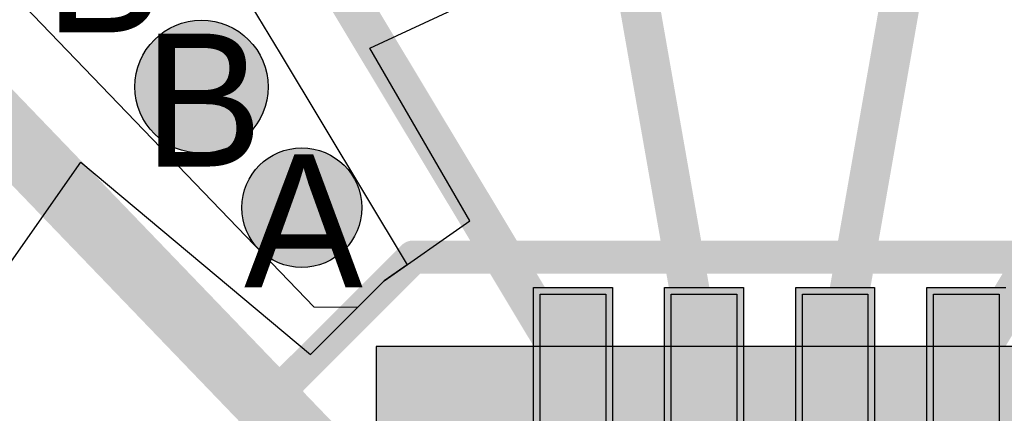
# Model space of a CAD drawing. Header units: millimetres. Extents: x -1.5 to 11.1, y -3 to 5.
# Tile 41 of 256: x 0.4874 to 0.6352, y 1.299 to 1.3582. Entities that reach past the tile are written whole.
import ezdxf

# ---------------------------------------------------------------- set-up
doc = ezdxf.new("R2010")
doc.units = ezdxf.units.MM
doc.header["$MEASUREMENT"] = 0
for name, color, linetype, true_color in [('BottomLayer', 5, 'Continuous', 0x0000ff), ('BottomSolder', 6, 'Continuous', 0xff00ff), ('DrillDrawing', 1, 'Continuous', 0xff0000), ('Metal_2', 7, 'Continuous', 0x7f0000), ('Metal_3', 7, 'Continuous', 0x3f7f00), ('TopLayer', 1, 'Continuous', 0xff0000), ('TopOverlay', 2, 'Continuous', 0xffff00), ('TopSolder', 7, 'Continuous', 0x7f007f)]:
    doc.layers.add(name, color=color, linetype=linetype, true_color=true_color)
doc.styles.add('textstyle402', font='txt')
doc.styles.add('textstyle406', font='txt')
doc.styles.add('textstyle434', font='txt')

# ---------------------------------------------------------------- blocks, each defined once
blk = doc.blocks.new('QFN16_3_3___R__G_15')
at = {"layer": 'BottomSolder', "true_color": 0xff00ff}
blk.add_hatch(color=6, dxfattribs=at).paths.add_polyline_path([(-0.05906, -0.05906), (0.05906, -0.05906), (0.05906, 0.05906), (-0.05906, 0.05906)], flags=0)
at = {"layer": 'TopLayer', "true_color": 0xff0000}
for points in [[(-0.02461, 0.06693), (-0.02461, 0.04331), (-0.03445, 0.04331), (-0.03445, 0.06693)], [(-0.00492, 0.06693), (-0.00492, 0.04331), (-0.01476, 0.04331), (-0.01476, 0.06693)], [(0.01476, 0.06693), (0.01476, 0.04331), (0.00492, 0.04331), (0.00492, 0.06693)], [(0.03445, 0.06693), (0.03445, 0.04331), (0.02461, 0.04331), (0.02461, 0.06693)]]:
    blk.add_hatch(color=1, dxfattribs=at).paths.add_polyline_path(points, flags=0)
at = {"layer": 'TopSolder', "true_color": 0x7f007f}
for points in [[(-0.02361, 0.06793), (-0.02361, 0.04231), (-0.03545, 0.04231), (-0.03545, 0.06793)], [(-0.00392, 0.06793), (-0.00392, 0.04231), (-0.01576, 0.04231), (-0.01576, 0.06793)], [(0.01576, 0.06793), (0.01576, 0.04231), (0.00392, 0.04231), (0.00392, 0.06793)], [(0.03545, 0.06793), (0.03545, 0.04231), (0.02361, 0.04231), (0.02361, 0.06793)]]:
    blk.add_hatch(color=216, dxfattribs=at).paths.add_polyline_path(points, flags=0)
at = {"layer": 'BottomSolder', "color": 6, "true_color": 0xff00ff}
for p, q in [((0.05906, 0.05906), (-0.05906, 0.05906)), ((-0.05906, 0.05906), (-0.05906, -0.05906))]:
    blk.add_line(p, q, dxfattribs=at)
at = {"layer": 'TopLayer', "color": 1, "true_color": 0xff0000}
for p, q in [((-0.03445, 0.04331), (-0.03445, 0.06693)), ((-0.03445, 0.06693), (-0.02461, 0.06693)), ((-0.02461, 0.06693), (-0.02461, 0.04331)), ((-0.01476, 0.04331), (-0.01476, 0.06693)), ((-0.01476, 0.06693), (-0.00492, 0.06693)), ((-0.00492, 0.06693), (-0.00492, 0.04331)), ((0.00492, 0.04331), (0.00492, 0.06693)), ((0.00492, 0.06693), (0.01476, 0.06693)), ((0.01476, 0.06693), (0.01476, 0.04331)), ((0.02461, 0.04331), (0.02461, 0.06693)), ((0.02461, 0.06693), (0.03445, 0.06693)), ((0.03445, 0.06693), (0.03445, 0.04331))]:
    blk.add_line(p, q, dxfattribs=at)
at = {"layer": 'TopOverlay'}
for points in [[(-0.0725, 0.0535, 0.005, 0.005, 0), (-0.0535, 0.0725, 0.005, 0.005, 0)], [(-0.0535, 0.0725, 0.005, 0.005, 0), (-0.02997, 0.0725, 0.005, 0.005, 0)], [(-0.02997, 0.0725, 0.005, 0.005, 0), (0.0725, 0.0725, 0.005, 0.005, 0)], [(-0.0725, 0.02097, 0.005, 0.005, 0), (-0.0725, 0.0535, 0.005, 0.005, 0)]]:
    blk.add_lwpolyline(points, format="xyseb", dxfattribs=at)
for points in [[(-0.05475, 0.0725, 0.0025, 0.0025, 1), (-0.05225, 0.0725, 0.0025, 0.0025, 1)], [(-0.05475, 0.0725, 0.0025, 0.0025, 1), (-0.05225, 0.0725, 0.0025, 0.0025, 1)], [(-0.03122, 0.0725, 0.0025, 0.0025, 1), (-0.02872, 0.0725, 0.0025, 0.0025, 1)], [(-0.03122, 0.0725, 0.0025, 0.0025, 1), (-0.02872, 0.0725, 0.0025, 0.0025, 1)], [(-0.07375, 0.0535, 0.0025, 0.0025, 1), (-0.07125, 0.0535, 0.0025, 0.0025, 1)], [(-0.07375, 0.0535, 0.0025, 0.0025, 1), (-0.07125, 0.0535, 0.0025, 0.0025, 1)]]:
    blk.add_lwpolyline(points, format="xyseb", close=True, dxfattribs=at)
at = {"layer": 'TopSolder', "color": 216, "true_color": 0x7f007f}
for p, q in [((-0.03545, 0.04231), (-0.03545, 0.06793)), ((-0.03545, 0.06793), (-0.02361, 0.06793)), ((-0.02361, 0.06793), (-0.02361, 0.04231)), ((-0.01576, 0.04231), (-0.01576, 0.06793)), ((-0.01576, 0.06793), (-0.00392, 0.06793)), ((-0.00392, 0.06793), (-0.00392, 0.04231)), ((0.00392, 0.04231), (0.00392, 0.06793)), ((0.00392, 0.06793), (0.01576, 0.06793)), ((0.01576, 0.06793), (0.01576, 0.04231)), ((0.02361, 0.04231), (0.02361, 0.06793)), ((0.02361, 0.06793), (0.03545, 0.06793))]:
    blk.add_line(p, q, dxfattribs=at)

msp = doc.modelspace()

# ---------------------------------------------------------------- hatches: boundary and pattern name
at = {"layer": 'BottomLayer', "true_color": 0x0000ff}
h = msp.add_hatch(color=5, dxfattribs=at)
edge = h.paths.add_edge_path(flags=0)
edge.add_arc((0.51471, 1.34811), 0.01, 0, 360)
h = msp.add_hatch(color=5, dxfattribs=at)
edge = h.paths.add_edge_path(flags=0)
edge.add_arc((0.52977, 1.32994), 0.009, 0, 360)
at = {"layer": 'Metal_2', "true_color": 0x7f0000}
h = msp.add_hatch(color=16, dxfattribs=at)
edge = h.paths.add_edge_path(flags=0)
edge.add_arc((0.51471, 1.34811), 0.01, 0, 360)
h = msp.add_hatch(color=16, dxfattribs=at)
edge = h.paths.add_edge_path(flags=0)
edge.add_arc((0.52977, 1.32994), 0.009, 0, 360)
at = {"layer": 'Metal_3', "true_color": 0x3f7f00}
h = msp.add_hatch(color=76, dxfattribs=at)
edge = h.paths.add_edge_path(flags=0)
edge.add_arc((0.51471, 1.34811), 0.01, 0, 360)
h = msp.add_hatch(color=76, dxfattribs=at)
edge = h.paths.add_edge_path(flags=0)
edge.add_arc((0.52977, 1.32994), 0.009, 0, 360)
at = {"layer": 'TopLayer', "true_color": 0xff0000}
h = msp.add_hatch(color=1, dxfattribs=at)
edge = h.paths.add_edge_path(flags=0)
edge.add_arc((0.51471, 1.34811), 0.01, 0, 360)
h = msp.add_hatch(color=1, dxfattribs=at)
edge = h.paths.add_edge_path(flags=0)
edge.add_arc((0.52977, 1.32994), 0.009, 0, 360)

# ---------------------------------------------------------------- linework, layer by layer
at = {"layer": 'BottomLayer', "color": 5, "true_color": 0x0000ff}
for centre, radius in [((0.51471, 1.34811), 0.01), ((0.52977, 1.32994), 0.009)]:
    msp.add_circle(centre, radius, dxfattribs=at)
at = {"layer": 'Metal_2', "color": 16, "true_color": 0x7f0000}
for centre, radius in [((0.51471, 1.34811), 0.01), ((0.52977, 1.32994), 0.009)]:
    msp.add_circle(centre, radius, dxfattribs=at)
at = {"layer": 'Metal_3', "color": 76, "true_color": 0x3f7f00}
for centre, radius in [((0.51471, 1.34811), 0.01), ((0.52977, 1.32994), 0.009)]:
    msp.add_circle(centre, radius, dxfattribs=at)
at = {"layer": 'TopLayer'}
for p, q in [((0.5027, 1.39278), (0.52651, 1.35311)), ((0.53162, 1.31498), (0.47293, 1.37609)), ((0.54, 1.35392), (0.55896, 1.36276)), ((0.52651, 1.35311), (0.54557, 1.32134)), ((0.555, 1.32794), (0.54, 1.35392)), ((0.48309, 1.3175), (0.49658, 1.33678)), ((0.49658, 1.33678), (0.53106, 1.30785)), ((0.54215, 1.31894), (0.555, 1.32794)), ((0.54557, 1.32134), (0.54215, 1.31894)), ((0.53106, 1.30785), (0.54215, 1.31894)), ((0.54215, 1.31894), (0.53812, 1.31492)), ((0.53812, 1.31492), (0.53162, 1.31498))]:
    msp.add_line(p, q, dxfattribs=at)
for points in [[(0.56874, 1.42727, 0.006, 0.006, 0), (0.59016, 1.30512, 0.006, 0.006, 0)], [(0.51, 1.40588, 0.006, 0.006, 0), (0.53766, 1.3598, 0.006, 0.006, 0)], [(0.62953, 1.30512, 0.006, 0.006, 0), (0.69, 1.40588, 0.006, 0.006, 0)], [(0.60984, 1.30512, 0.006, 0.006, 0), (0.6252, 1.39272, 0.006, 0.006, 0)], [(0.46211, 1.3657, 0.01, 0.01, 0), (0.54488, 1.27953, 0.01, 0.01, 0)], [(0.53766, 1.3598, 0.006, 0.006, 0), (0.57047, 1.30512, 0.006, 0.006, 0)]]:
    msp.add_lwpolyline(points, format="xyseb", dxfattribs=at)
for points in [[(0.53616, 1.3598, 0.003, 0.003, 1), (0.53916, 1.3598, 0.003, 0.003, 1)], [(0.53616, 1.3598, 0.003, 0.003, 1), (0.53916, 1.3598, 0.003, 0.003, 1)], [(0.56897, 1.30512, 0.003, 0.003, 1), (0.57197, 1.30512, 0.003, 0.003, 1)], [(0.58866, 1.30512, 0.003, 0.003, 1), (0.59166, 1.30512, 0.003, 0.003, 1)], [(0.60834, 1.30512, 0.003, 0.003, 1), (0.61134, 1.30512, 0.003, 0.003, 1)], [(0.62803, 1.30512, 0.003, 0.003, 1), (0.63103, 1.30512, 0.003, 0.003, 1)]]:
    msp.add_lwpolyline(points, format="xyseb", close=True, dxfattribs=at)
at = {"layer": 'TopLayer', "color": 1, "true_color": 0xff0000}
for centre, radius in [((0.51471, 1.34811), 0.01), ((0.52977, 1.32994), 0.009)]:
    msp.add_circle(centre, radius, dxfattribs=at)

# ---------------------------------------------------------------- block references
msp.add_blockref('QFN16_3_3___R__G_15', (0.6, 1.25))

# ---------------------------------------------------------------- texts
at = {"layer": 'DrillDrawing'}
for s, style, p in [('B', 'textstyle406', (0.49119, 1.3563)), ('B', 'textstyle434', (0.50605, 1.33612)), ('A', 'textstyle402', (0.5211, 1.31795))]:
    msp.add_text(s, height=0.02, dxfattribs=dict(at, style=style)).set_placement(p)

doc.saveas('drawing.dxf')
